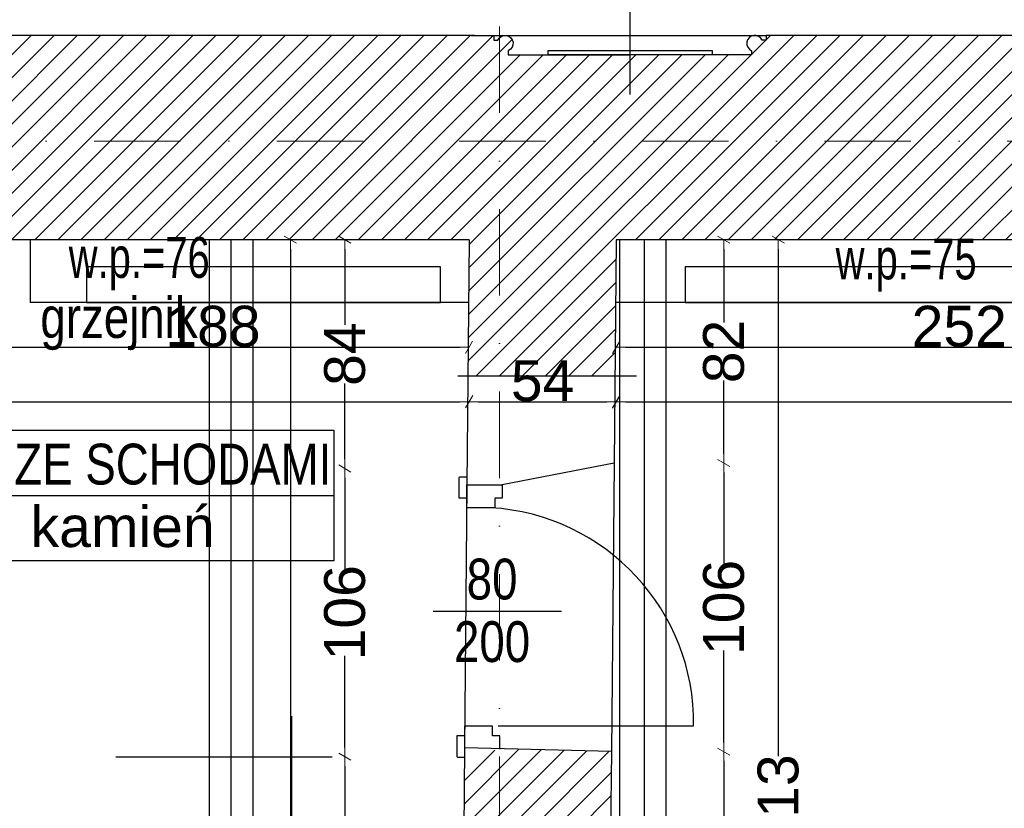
# Model space of a CAD drawing. Header units: millimetres. Extents: x 75999 to 132160, y -108895 to -89040.
# Tile 50 of 61: x 105396 to 109012, y -95871 to -92975. Entities that reach past the tile are written whole.
import ezdxf

# ---------------------------------------------------------------- set-up
doc = ezdxf.new("R2010")
doc.units = ezdxf.units.MM
doc.header["$MEASUREMENT"] = 0
doc.linetypes.add('Dot & Dashed', pattern=[670.277762, 317.5, -176.388889, 0, -176.388874])
for name, color, linetype in [('A-DRZWI', 7, 'Continuous'), ('A-OPISY-2', 7, 'Continuous'), ('A-OPISY-3', 7, 'Continuous'), ('belki nad', 7, 'Continuous'), ('CO TO JEST', 7, 'Continuous'), ('DIM MALY', 7, 'Continuous'), ('Drawing & Figure', 7, 'Continuous'), ('DRZWI', 7, 'Continuous'), ('linia nadproza', 7, 'Continuous'), ('Nowe_00 ZMIANY', 7, 'Continuous'), ('Nowe_Annotation - Text', 7, 'Continuous'), ('Nowe_GRZEJNIK', 7, 'Continuous'), ('OKNO_DETAL', 7, 'Continuous'), ('opisy inne', 7, 'Continuous'), ('OSIE', 7, 'Continuous'), ('PARAPET', 7, 'Continuous'), ('Structural - Bearing', 7, 'Continuous'), ('Structural - Grid', 7, 'Continuous')]:
    doc.layers.add(name, color=color, linetype=linetype)
doc.styles.add('STYL_AUTOMATYCZNY_1', font='arial.ttf')
doc.styles.add('STYL_AUTOMATYCZNY_2', font='arial.ttf')
doc.styles.add('STYL_AUTOMATYCZNY_4', font='arial.ttf', dxfattribs={"width": 0.8})
doc.styles.add('STYL_AUTOMATYCZNY_5', font='arial.ttf', dxfattribs={"width": 0.7})
doc.styles.add('STYL_AUTOMATYCZNY_7', font='arial.ttf', dxfattribs={"width": 0.8})
doc.dimstyles.new('STYL_AUTOMATYCZNY__3', dxfattribs={"dimtxt": 150, "dimasz": 34.231941, "dimexe": 0.18, "dimexo": 0.0625, "dimgap": 0, "dimtad": 1, "dimtih": 1, "dimtoh": 1, "dimdec": 0, "dimlfac": 0.1, "dimzin": 0, "dimdsep": 46, "dimtxsty": 'STYL_AUTOMATYCZNY_2', "dimblk": 'ARROWHEAD_2', "dimblk1": 'ARROWHEAD_2', "dimblk2": 'ARROWHEAD_2', "dimcen": 0.09, "dimse1": 1, "dimse2": 1, "dimclrd": 5, "dimclre": 5, "dimclrt": 1, "dimadec": 0, "dimazin": 0, "dimtfac": 1, "dimtdec": 4, "dimtmove": 0, "dimatfit": 3, "dimfxl": 0, "dimtolj": 1, "dimtzin": 0, "dimarcsym": 0})
doc.dimstyles.new('STYL_AUTOMATYCZNY__4', dxfattribs={"dimtxt": 150, "dimasz": 34.231941, "dimexe": 0.18, "dimexo": 0.0625, "dimgap": 0, "dimtad": 1, "dimdec": 0, "dimlfac": 0.1, "dimzin": 0, "dimdsep": 46, "dimtxsty": 'STYL_AUTOMATYCZNY_2', "dimblk": 'ARROWHEAD_2', "dimblk1": 'ARROWHEAD_2', "dimblk2": 'ARROWHEAD_2', "dimcen": 0.09, "dimse1": 1, "dimse2": 1, "dimclrd": 5, "dimclre": 5, "dimclrt": 1, "dimadec": 0, "dimazin": 0, "dimtfac": 1, "dimtdec": 4, "dimtmove": 0, "dimatfit": 3, "dimfxl": 0, "dimtolj": 1, "dimtzin": 0, "dimarcsym": 0})
doc.dimstyles.new('STYL_AUTOMATYCZNY__7', dxfattribs={"dimtxt": 0.18, "dimasz": 91.2, "dimexe": 0.18, "dimexo": 0.0625, "dimgap": 0, "dimtad": 0, "dimtih": 1, "dimtoh": 1, "dimdec": 4, "dimzin": 0, "dimdsep": 46, "dimcen": 0.09, "dimadec": 0, "dimazin": 0, "dimtfac": 1, "dimtdec": 4, "dimtmove": 0, "dimatfit": 3, "dimldrblk": 'ARROWHEAD_11', "dimfxl": 0, "dimtolj": 1, "dimtzin": 0, "dimarcsym": 0})
pattern_1 = [(45, (0, 0), (-42.426407, 42.426407), [])]

# ---------------------------------------------------------------- blocks, each defined once
blk = doc.blocks.new('ARROWHEAD_2')
at = {"color": 0, "linetype": 'Continuous', "lineweight": 0}
for p, q in [((0, 0), (-1, 0)), ((-0.38, -0.66), (0.38, 0.66))]:
    blk.add_line(p, q, dxfattribs=at)
blk = doc.blocks.new('*D21')
at = {"layer": 'Defpoints', "color": 0}
for p in [(108240.7, -93782.9), (108181.6, -97911.6), (108187.4, -97911.6)]:
    blk.add_point(p, dxfattribs=at)
at = {"layer": 'DIM MALY', "color": 5, "lineweight": -2}
for p, q in [((108181.6, -93817.1), (108181.6, -95678.9)), ((108181.6, -97877.4), (108181.6, -96016.3))]:
    blk.add_line(p, q, dxfattribs=at)
at = {"layer": 'DIM MALY', "color": 5, "lineweight": -2, "xscale": 34.23194115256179, "yscale": 34.23194115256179, "zscale": 34.23194115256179}
for p, rotation in [((108181.6, -93782.9), 90), ((108181.6, -97911.6), 270)]:
    blk.add_blockref('ARROWHEAD_2', p, dxfattribs=dict(at, rotation=rotation))
at = {"layer": 'DIM MALY', "color": 1, "insert": (108181.6, -95847.6), "char_height": 150, "attachment_point": 5, "rotation": 90, "style": 'STYL_AUTOMATYCZNY_2'}
blk.add_mtext('\\A1;413', dxfattribs=at)
blk = doc.blocks.new('*D37')
at = {"layer": 'Defpoints', "color": 0}
for p in [(107646.6, -93782.9), (107639.1, -94603), (107981.6, -94603)]:
    blk.add_point(p, dxfattribs=at)
at = {"layer": 'DIM MALY', "color": 5, "lineweight": -2}
for p, q in [((107981.6, -93817.1), (107981.6, -94086.4)), ((107981.6, -94568.7), (107981.6, -94299.9))]:
    blk.add_line(p, q, dxfattribs=at)
at = {"layer": 'DIM MALY', "color": 5, "lineweight": -2, "xscale": 34.23194115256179, "yscale": 34.23194115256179, "zscale": 34.23194115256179}
for p, rotation in [((107981.6, -93782.9), 90), ((107981.6, -94603), 270)]:
    blk.add_blockref('ARROWHEAD_2', p, dxfattribs=dict(at, rotation=rotation))
at = {"layer": 'DIM MALY', "color": 1, "insert": (107981.6, -94193.2), "char_height": 150, "attachment_point": 5, "rotation": 90, "style": 'STYL_AUTOMATYCZNY_2'}
blk.add_mtext('\\A1;82', dxfattribs=at)
blk = doc.blocks.new('*D38')
at = {"layer": 'Defpoints', "color": 0}
for p in [(107659.2, -94603), (107649.6, -95662.9), (107981.6, -95662.9)]:
    blk.add_point(p, dxfattribs=at)
at = {"layer": 'DIM MALY', "color": 5, "lineweight": -2}
for p, q in [((107981.6, -94637.2), (107981.6, -94974.7)), ((107981.6, -95628.7), (107981.6, -95291.9))]:
    blk.add_line(p, q, dxfattribs=at)
at = {"layer": 'DIM MALY', "color": 5, "lineweight": -2, "xscale": 34.23194115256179, "yscale": 34.23194115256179, "zscale": 34.23194115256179}
for p, rotation in [((107981.6, -94603), 90), ((107981.6, -95662.9), 270)]:
    blk.add_blockref('ARROWHEAD_2', p, dxfattribs=dict(at, rotation=rotation))
at = {"layer": 'DIM MALY', "color": 1, "insert": (107981.6, -95133.3), "char_height": 150, "attachment_point": 5, "rotation": 90, "style": 'STYL_AUTOMATYCZNY_2'}
blk.add_mtext('\\A1;106', dxfattribs=at)
blk = doc.blocks.new('*D39')
at = {"layer": 'Defpoints', "color": 0}
for p in [(106986.6, -93782.9), (106590.2, -94622.9), (106905.1, -94622.9)]:
    blk.add_point(p, dxfattribs=at)
at = {"layer": 'DIM MALY', "color": 5, "lineweight": -2}
for p, q in [((106590.2, -93817.1), (106590.2, -94095.9)), ((106590.2, -94588.7), (106590.2, -94310.4))]:
    blk.add_line(p, q, dxfattribs=at)
at = {"layer": 'DIM MALY', "color": 5, "lineweight": -2, "xscale": 34.23194115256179, "yscale": 34.23194115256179, "zscale": 34.23194115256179}
for p, rotation in [((106590.2, -93782.9), 90), ((106590.2, -94622.9), 270)]:
    blk.add_blockref('ARROWHEAD_2', p, dxfattribs=dict(at, rotation=rotation))
at = {"layer": 'DIM MALY', "color": 1, "insert": (106590.2, -94203.1), "char_height": 150, "attachment_point": 5, "rotation": 90, "style": 'STYL_AUTOMATYCZNY_2'}
blk.add_mtext('\\A1;84', dxfattribs=at)
blk = doc.blocks.new('*D40')
at = {"layer": 'Defpoints', "color": 0}
for p in [(106925.1, -94622.9), (106590.2, -95681.6), (107061.6, -95681.6)]:
    blk.add_point(p, dxfattribs=at)
at = {"layer": 'DIM MALY', "color": 5, "lineweight": -2}
for p, q in [((106590.2, -94657.1), (106590.2, -94994.1)), ((106590.2, -95647.4), (106590.2, -95311.3))]:
    blk.add_line(p, q, dxfattribs=at)
at = {"layer": 'DIM MALY', "color": 5, "lineweight": -2, "xscale": 34.23194115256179, "yscale": 34.23194115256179, "zscale": 34.23194115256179}
for p, rotation in [((106590.2, -94622.9), 90), ((106590.2, -95681.6), 270)]:
    blk.add_blockref('ARROWHEAD_2', p, dxfattribs=dict(at, rotation=rotation))
at = {"layer": 'DIM MALY', "color": 1, "insert": (106590.2, -95152.7), "char_height": 150, "attachment_point": 5, "rotation": 90, "style": 'STYL_AUTOMATYCZNY_2'}
blk.add_mtext('\\A1;106', dxfattribs=at)
blk = doc.blocks.new('*D96')
at = {"layer": 'Defpoints', "color": 0}
for p in [(106590.2, -95681.6), (107061.6, -95681.6), (106980.2, -96942.8)]:
    blk.add_point(p, dxfattribs=at)
at = {"layer": 'DIM MALY', "color": 5, "lineweight": -2}
for p, q in [((106590.2, -95715.9), (106590.2, -96154)), ((106590.2, -96908.6), (106590.2, -96471.2))]:
    blk.add_line(p, q, dxfattribs=at)
at = {"layer": 'DIM MALY', "color": 5, "lineweight": -2, "xscale": 34.23194115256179, "yscale": 34.23194115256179, "zscale": 34.23194115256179}
for p, rotation in [((106590.2, -95681.6), 90), ((106590.2, -96942.8), 270)]:
    blk.add_blockref('ARROWHEAD_2', p, dxfattribs=dict(at, rotation=rotation))
at = {"layer": 'DIM MALY', "color": 1, "insert": (106590.2, -96312.6), "char_height": 150, "attachment_point": 5, "rotation": 90, "style": 'STYL_AUTOMATYCZNY_2'}
blk.add_mtext('\\A1;126', dxfattribs=at)
blk = doc.blocks.new('*D97')
at = {"layer": 'Defpoints', "color": 0}
for p in [(106590.2, -94622.9), (106925.1, -94622.9), (107061.6, -95681.6)]:
    blk.add_point(p, dxfattribs=at)
at = {"layer": 'DIM MALY', "color": 5, "lineweight": -2}
for p, q in [((106590.2, -94657.1), (106590.2, -94994.1)), ((106590.2, -95647.4), (106590.2, -95311.3))]:
    blk.add_line(p, q, dxfattribs=at)
at = {"layer": 'DIM MALY', "color": 5, "lineweight": -2, "xscale": 34.23194115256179, "yscale": 34.23194115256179, "zscale": 34.23194115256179}
for p, rotation in [((106590.2, -94622.9), 90), ((106590.2, -95681.6), 270)]:
    blk.add_blockref('ARROWHEAD_2', p, dxfattribs=dict(at, rotation=rotation))
at = {"layer": 'DIM MALY', "color": 1, "insert": (106590.2, -95152.7), "char_height": 150, "attachment_point": 5, "rotation": 90, "style": 'STYL_AUTOMATYCZNY_2'}
blk.add_mtext('\\A1;106', dxfattribs=at)
blk = doc.blocks.new('*D99')
at = {"layer": 'Defpoints', "color": 0}
for p in [(106590.2, -95681.6), (107061.6, -95681.6), (106980.2, -96942.8)]:
    blk.add_point(p, dxfattribs=at)
at = {"layer": 'DIM MALY', "color": 5, "lineweight": -2}
for p, q in [((106590.2, -95715.9), (106590.2, -96154)), ((106590.2, -96908.6), (106590.2, -96471.2))]:
    blk.add_line(p, q, dxfattribs=at)
at = {"layer": 'DIM MALY', "color": 5, "lineweight": -2, "xscale": 34.23194115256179, "yscale": 34.23194115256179, "zscale": 34.23194115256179}
for p, rotation in [((106590.2, -95681.6), 90), ((106590.2, -96942.8), 270)]:
    blk.add_blockref('ARROWHEAD_2', p, dxfattribs=dict(at, rotation=rotation))
at = {"layer": 'DIM MALY', "color": 1, "insert": (106590.2, -96312.6), "char_height": 150, "attachment_point": 5, "rotation": 90, "style": 'STYL_AUTOMATYCZNY_2'}
blk.add_mtext('\\A1;126', dxfattribs=at)
blk = doc.blocks.new('*D100')
at = {"layer": 'Defpoints', "color": 0}
for p in [(106590.2, -94622.9), (106925.1, -94622.9), (107061.6, -95681.6)]:
    blk.add_point(p, dxfattribs=at)
at = {"layer": 'DIM MALY', "color": 5, "lineweight": -2}
for p, q in [((106590.2, -94657.1), (106590.2, -94994.1)), ((106590.2, -95647.4), (106590.2, -95311.3))]:
    blk.add_line(p, q, dxfattribs=at)
at = {"layer": 'DIM MALY', "color": 5, "lineweight": -2, "xscale": 34.23194115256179, "yscale": 34.23194115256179, "zscale": 34.23194115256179}
for p, rotation in [((106590.2, -94622.9), 90), ((106590.2, -95681.6), 270)]:
    blk.add_blockref('ARROWHEAD_2', p, dxfattribs=dict(at, rotation=rotation))
at = {"layer": 'DIM MALY', "color": 1, "insert": (106590.2, -95152.7), "char_height": 150, "attachment_point": 5, "rotation": 90, "style": 'STYL_AUTOMATYCZNY_2'}
blk.add_mtext('\\A1;106', dxfattribs=at)
blk = doc.blocks.new('*D103')
at = {"layer": 'Defpoints', "color": 0}
for p in [(106590.2, -95681.6), (107061.6, -95681.6), (106980.2, -96942.8)]:
    blk.add_point(p, dxfattribs=at)
at = {"layer": 'DIM MALY', "color": 5, "lineweight": -2}
for p, q in [((106590.2, -95715.9), (106590.2, -96154)), ((106590.2, -96908.6), (106590.2, -96471.2))]:
    blk.add_line(p, q, dxfattribs=at)
at = {"layer": 'DIM MALY', "color": 5, "lineweight": -2, "xscale": 34.23194115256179, "yscale": 34.23194115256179, "zscale": 34.23194115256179}
for p, rotation in [((106590.2, -95681.6), 90), ((106590.2, -96942.8), 270)]:
    blk.add_blockref('ARROWHEAD_2', p, dxfattribs=dict(at, rotation=rotation))
at = {"layer": 'DIM MALY', "color": 1, "insert": (106590.2, -96312.6), "char_height": 150, "attachment_point": 5, "rotation": 90, "style": 'STYL_AUTOMATYCZNY_2'}
blk.add_mtext('\\A1;126', dxfattribs=at)
blk = doc.blocks.new('*D104')
at = {"layer": 'Defpoints', "color": 0}
for p in [(106590.2, -94622.9), (106925.1, -94622.9), (107061.6, -95681.6)]:
    blk.add_point(p, dxfattribs=at)
at = {"layer": 'DIM MALY', "color": 5, "lineweight": -2}
for p, q in [((106590.2, -94657.1), (106590.2, -94994.1)), ((106590.2, -95647.4), (106590.2, -95311.3))]:
    blk.add_line(p, q, dxfattribs=at)
at = {"layer": 'DIM MALY', "color": 5, "lineweight": -2, "xscale": 34.23194115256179, "yscale": 34.23194115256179, "zscale": 34.23194115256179}
for p, rotation in [((106590.2, -94622.9), 90), ((106590.2, -95681.6), 270)]:
    blk.add_blockref('ARROWHEAD_2', p, dxfattribs=dict(at, rotation=rotation))
at = {"layer": 'DIM MALY', "color": 1, "insert": (106590.2, -95152.7), "char_height": 150, "attachment_point": 5, "rotation": 90, "style": 'STYL_AUTOMATYCZNY_2'}
blk.add_mtext('\\A1;106', dxfattribs=at)
blk = doc.blocks.new('*D245')
at = {"layer": 'Defpoints', "color": 0}
for p in [(107586.6, -93788), (110106.6, -93955.6), (110106.6, -94177.9)]:
    blk.add_point(p, dxfattribs=at)
at = {"layer": 'DIM MALY', "color": 5, "lineweight": -2}
blk.add_line((107620.8, -94177.9), (110072.4, -94177.9), dxfattribs=at)
at = {"layer": 'DIM MALY', "color": 5, "lineweight": -2, "xscale": 34.23194115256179, "yscale": 34.23194115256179, "zscale": 34.23194115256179, "rotation": 180}
blk.add_blockref('ARROWHEAD_2', (107586.6, -94177.9), dxfattribs=at)
at = {"layer": 'DIM MALY', "color": 5, "lineweight": -2, "xscale": 34.23194115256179, "yscale": 34.23194115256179, "zscale": 34.23194115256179}
blk.add_blockref('ARROWHEAD_2', (110106.6, -94177.9), dxfattribs=at)
at = {"layer": 'DIM MALY', "color": 1, "insert": (108846.2, -94101.3), "char_height": 150, "attachment_point": 5, "style": 'STYL_AUTOMATYCZNY_2'}
blk.add_mtext('\\A1;252', dxfattribs=at)
blk = doc.blocks.new('*D246')
at = {"layer": 'Defpoints', "color": 0}
for p in [(107586.6, -93788), (110106.6, -93955.6), (110106.6, -94177.9)]:
    blk.add_point(p, dxfattribs=at)
at = {"layer": 'DIM MALY', "color": 5, "lineweight": -2}
blk.add_line((107620.8, -94177.9), (110072.4, -94177.9), dxfattribs=at)
at = {"layer": 'DIM MALY', "color": 5, "lineweight": -2, "xscale": 34.23194115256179, "yscale": 34.23194115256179, "zscale": 34.23194115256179, "rotation": 180}
blk.add_blockref('ARROWHEAD_2', (107586.6, -94177.9), dxfattribs=at)
at = {"layer": 'DIM MALY', "color": 5, "lineweight": -2, "xscale": 34.23194115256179, "yscale": 34.23194115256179, "zscale": 34.23194115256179}
blk.add_blockref('ARROWHEAD_2', (110106.6, -94177.9), dxfattribs=at)
at = {"layer": 'DIM MALY', "color": 1, "insert": (108846.2, -94101.3), "char_height": 150, "attachment_point": 5, "style": 'STYL_AUTOMATYCZNY_2'}
blk.add_mtext('\\A1;252', dxfattribs=at)
blk = doc.blocks.new('*D253')
at = {"layer": 'Defpoints', "color": 0}
for p in [(107046.6, -93782.9), (107586.6, -93782.9), (107586.6, -94377.9)]:
    blk.add_point(p, dxfattribs=at)
at = {"layer": 'DIM MALY', "color": 5, "lineweight": -2}
blk.add_line((107080.8, -94377.9), (107552.4, -94377.9), dxfattribs=at)
at = {"layer": 'DIM MALY', "color": 5, "lineweight": -2, "xscale": 34.23194115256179, "yscale": 34.23194115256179, "zscale": 34.23194115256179, "rotation": 180}
blk.add_blockref('ARROWHEAD_2', (107046.6, -94377.9), dxfattribs=at)
at = {"layer": 'DIM MALY', "color": 5, "lineweight": -2, "xscale": 34.23194115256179, "yscale": 34.23194115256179, "zscale": 34.23194115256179}
blk.add_blockref('ARROWHEAD_2', (107586.6, -94377.9), dxfattribs=at)
at = {"layer": 'DIM MALY', "color": 1, "insert": (107316.3, -94301.6), "char_height": 150, "attachment_point": 5, "style": 'STYL_AUTOMATYCZNY_2'}
blk.add_mtext('\\A1;54', dxfattribs=at)
blk = doc.blocks.new('*D314')
at = {"layer": 'Defpoints', "color": 0}
for p in [(107046.6, -93782.9), (102184.5, -93987.8), (107046.6, -94377.9)]:
    blk.add_point(p, dxfattribs=at)
at = {"layer": 'DIM MALY', "color": 5, "lineweight": -2}
blk.add_line((102218.8, -94377.9), (107012.4, -94377.9), dxfattribs=at)
at = {"layer": 'DIM MALY', "color": 5, "lineweight": -2, "xscale": 34.23194115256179, "yscale": 34.23194115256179, "zscale": 34.23194115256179, "rotation": 180}
blk.add_blockref('ARROWHEAD_2', (102184.5, -94377.9), dxfattribs=at)
at = {"layer": 'DIM MALY', "color": 5, "lineweight": -2, "xscale": 34.23194115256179, "yscale": 34.23194115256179, "zscale": 34.23194115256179}
blk.add_blockref('ARROWHEAD_2', (107046.6, -94377.9), dxfattribs=at)
at = {"layer": 'DIM MALY', "color": 1, "insert": (104615.2, -94301.3), "char_height": 150, "attachment_point": 5, "style": 'STYL_AUTOMATYCZNY_2'}
blk.add_mtext('\\A1;486', dxfattribs=at)
blk = doc.blocks.new('*D319')
at = {"layer": 'Defpoints', "color": 0}
for p in [(105166.5, -93788), (107046.3, -93815.7), (107046.3, -94177.9)]:
    blk.add_point(p, dxfattribs=at)
at = {"layer": 'DIM MALY', "color": 5, "lineweight": -2}
blk.add_line((105200.7, -94177.9), (107012.1, -94177.9), dxfattribs=at)
at = {"layer": 'DIM MALY', "color": 5, "lineweight": -2, "xscale": 34.23194115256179, "yscale": 34.23194115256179, "zscale": 34.23194115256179, "rotation": 180}
blk.add_blockref('ARROWHEAD_2', (105166.5, -94177.9), dxfattribs=at)
at = {"layer": 'DIM MALY', "color": 5, "lineweight": -2, "xscale": 34.23194115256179, "yscale": 34.23194115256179, "zscale": 34.23194115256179}
blk.add_blockref('ARROWHEAD_2', (107046.3, -94177.9), dxfattribs=at)
at = {"layer": 'DIM MALY', "color": 1, "insert": (106106, -94101.3), "char_height": 150, "attachment_point": 5, "style": 'STYL_AUTOMATYCZNY_2'}
blk.add_mtext('\\A1;188', dxfattribs=at)
blk = doc.blocks.new('*D326')
at = {"layer": 'Defpoints', "color": 0}
for p in [(107586.6, -93782.9), (113585, -94368.2), (113585, -94378.2)]:
    blk.add_point(p, dxfattribs=at)
at = {"layer": 'DIM MALY', "color": 5, "lineweight": -2}
blk.add_line((107620.8, -94378.2), (113550.8, -94378.2), dxfattribs=at)
at = {"layer": 'DIM MALY', "color": 5, "lineweight": -2, "xscale": 34.23194115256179, "yscale": 34.23194115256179, "zscale": 34.23194115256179, "rotation": 180}
blk.add_blockref('ARROWHEAD_2', (107586.6, -94378.2), dxfattribs=at)
at = {"layer": 'DIM MALY', "color": 5, "lineweight": -2, "xscale": 34.23194115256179, "yscale": 34.23194115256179, "zscale": 34.23194115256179}
blk.add_blockref('ARROWHEAD_2', (113585, -94378.2), dxfattribs=at)
at = {"layer": 'DIM MALY', "color": 1, "insert": (110585.4, -94301.6), "char_height": 150, "attachment_point": 5, "style": 'STYL_AUTOMATYCZNY_2'}
blk.add_mtext('\\A1;600', dxfattribs=at)
blk = doc.blocks.new('*D362')
at = {"layer": 'Defpoints', "color": 0}
for p in [(106390.2, -93782.9), (106495.2, -93782.9), (106455.2, -99982.9)]:
    blk.add_point(p, dxfattribs=at)
at = {"layer": 'DIM MALY', "color": 5, "lineweight": -2}
for p, q in [((106390.2, -93817.1), (106390.2, -96717.4)), ((106390.2, -99948.6), (106390.2, -97049.1))]:
    blk.add_line(p, q, dxfattribs=at)
at = {"layer": 'DIM MALY', "color": 5, "lineweight": -2, "xscale": 34.23194115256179, "yscale": 34.23194115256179, "zscale": 34.23194115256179}
for p, rotation in [((106390.2, -93782.9), 90), ((106390.2, -99982.9), 270)]:
    blk.add_blockref('ARROWHEAD_2', p, dxfattribs=dict(at, rotation=rotation))
at = {"layer": 'DIM MALY', "color": 1, "insert": (106390.2, -96883.2), "char_height": 150, "attachment_point": 5, "rotation": 90, "style": 'STYL_AUTOMATYCZNY_2'}
blk.add_mtext('\\A1;620', dxfattribs=at)
blk = doc.blocks.new('*D364')
at = {"layer": 'Defpoints', "color": 0}
for p in [(107649.6, -95662.9), (107981.6, -95662.9), (107534.3, -97912.6)]:
    blk.add_point(p, dxfattribs=at)
at = {"layer": 'DIM MALY', "color": 5, "lineweight": -2}
for p, q in [((107981.6, -95697.1), (107981.6, -96620.6)), ((107981.6, -97878.3), (107981.6, -96955.7))]:
    blk.add_line(p, q, dxfattribs=at)
at = {"layer": 'DIM MALY', "color": 5, "lineweight": -2, "xscale": 34.23194115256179, "yscale": 34.23194115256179, "zscale": 34.23194115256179}
for p, rotation in [((107981.6, -95662.9), 90), ((107981.6, -97912.6), 270)]:
    blk.add_blockref('ARROWHEAD_2', p, dxfattribs=dict(at, rotation=rotation))
at = {"layer": 'DIM MALY', "color": 1, "insert": (107981.6, -96788.1), "char_height": 150, "attachment_point": 5, "rotation": 90, "style": 'STYL_AUTOMATYCZNY_2'}
blk.add_mtext('\\A1;225', dxfattribs=at)
blk = doc.blocks.new('*D365')
at = {"layer": 'Defpoints', "color": 0}
for p in [(107659.2, -94603), (107981.6, -94603), (107649.6, -95662.9)]:
    blk.add_point(p, dxfattribs=at)
at = {"layer": 'DIM MALY', "color": 5, "lineweight": -2}
for p, q in [((107981.6, -94637.2), (107981.6, -94974.7)), ((107981.6, -95628.7), (107981.6, -95291.9))]:
    blk.add_line(p, q, dxfattribs=at)
at = {"layer": 'DIM MALY', "color": 5, "lineweight": -2, "xscale": 34.23194115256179, "yscale": 34.23194115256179, "zscale": 34.23194115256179}
for p, rotation in [((107981.6, -94603), 90), ((107981.6, -95662.9), 270)]:
    blk.add_blockref('ARROWHEAD_2', p, dxfattribs=dict(at, rotation=rotation))
at = {"layer": 'DIM MALY', "color": 1, "insert": (107981.6, -95133.3), "char_height": 150, "attachment_point": 5, "rotation": 90, "style": 'STYL_AUTOMATYCZNY_2'}
blk.add_mtext('\\A1;106', dxfattribs=at)
blk = doc.blocks.new('*D378')
at = {"layer": 'Defpoints', "color": 0}
for p in [(118544.1, -91645.4), (118544.1, -93063.4), (87564.1, -93467.4)]:
    blk.add_point(p, dxfattribs=at)
at = {"layer": 'DIM MALY', "color": 5, "lineweight": -2}
blk.add_line((87598.4, -91645.4), (118509.9, -91645.4), dxfattribs=at)
at = {"layer": 'DIM MALY', "color": 5, "lineweight": -2, "xscale": 34.23194115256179, "yscale": 34.23194115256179, "zscale": 34.23194115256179, "rotation": 180}
blk.add_blockref('ARROWHEAD_2', (87564.1, -91645.4), dxfattribs=at)
at = {"layer": 'DIM MALY', "color": 5, "lineweight": -2, "xscale": 34.23194115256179, "yscale": 34.23194115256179, "zscale": 34.23194115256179}
blk.add_blockref('ARROWHEAD_2', (118544.1, -91645.4), dxfattribs=at)
at = {"layer": 'DIM MALY', "color": 1, "insert": (103054.1, -91568.7), "char_height": 150, "attachment_point": 5, "style": 'STYL_AUTOMATYCZNY_2'}
blk.add_mtext('\\A1;3098', dxfattribs=at)
blk = doc.blocks.new('ARROWHEAD_11')
at = {"color": 0, "linetype": 'Continuous', "lineweight": 0}
blk.add_line((0, 0), (-1, 0), dxfattribs=at)
at = {"color": 0, "linetype": 'Continuous', "lineweight": 0, "const_width": 0.25, "flags": 128}
blk.add_lwpolyline([(-0.125, 0, 1), (0.125, 0, 1)], format="xyb", close=True, dxfattribs=at)

msp = doc.modelspace()

# ---------------------------------------------------------------- hatches: boundary and pattern name
at = {"layer": 'Drawing & Figure'}
h = msp.add_hatch(dxfattribs=at)
h.set_pattern_fill('Common_Brick_0001', color=256, style=0, pattern_type=2)
h.set_pattern_definition(pattern_1)
h.paths.add_polyline_path([(107637.1, -93103.5), (107190.3, -93103.5), (107190.3, -93088.6, 0.761796), (107182.8, -93032.6), (107174.9, -93032.6, 0.263086), (107151.9, -93050), (107137.1, -93050), (107137.1, -93032.6), (107066.6, -93032.6), (105301.7, -93032.6), (105219, -93032.6), (105219, -93050), (105204.3, -93050, 1.205804), (105156.4, -93082.2), (105156.4, -93097.2), (105144.1, -93097.2, -0.383982), (105108.6, -93132.6), (105099.1, -93132.6), (105085.7, -93252.6), (105085.7, -93395.1), (105166.5, -93782.9), (107046.6, -93782.9), (107041.8, -94282.9), (107582.1, -94282.9), (107586.6, -93782.9), (110106.6, -93782.9), (110212.9, -93395.1), (110212.9, -93252.6), (110199.5, -93132.6), (110190, -93132.6, -0.383982), (110154.5, -93097.2), (110142.2, -93097.2), (110142.2, -93082.2, 1.205804), (110094.3, -93050), (110079.6, -93050), (110079.6, -93032.6), (109996.9, -93032.6), (108173, -93032.6), (108137.1, -93032.6), (108137.1, -93050), (108122.4, -93050, 0.263086), (108099.4, -93032.6), (108091.4, -93032.6, 0.761796), (108083.9, -93088.6), (108083.9, -93103.5)])
h = msp.add_hatch(dxfattribs=at)
h.set_pattern_fill('Common_Brick_0001', color=256, style=0, pattern_type=2)
h.set_pattern_definition(pattern_1)
h.paths.add_polyline_path([(107002, -98581.8, 0.420514), (107052, -98632.9), (108086.6, -98629.3), (113084.1, -98612.3), (113633, -98610.4), (114124, -98608.8), (114124.1, -98500), (114125.5, -98500), (114813.7, -98495.8), (115356.2, -98492.6), (115356.2, -98382.9), (115357, -98362.8), (115372.7, -97992.8), (115059.1, -97992.8), (114813.7, -97992.8), (114134.1, -97992.8), (114134.1, -97892.9), (113754.1, -97892.9), (113754.1, -97341), (113754.1, -96932.9), (114134.1, -96932.9), (114134.1, -95797.3), (114134.1, -95742.8), (114004.1, -95742.1), (113586.7, -95858.2), (113588.5, -97341), (113589.1, -97902.7), (113084.1, -97903.6), (113039.1, -97903.7), (113039.1, -97903.9), (113039.1, -98183.7), (112899.1, -98183.7), (112899.1, -97903.9), (109246.8, -97910.1), (109246.8, -97909.8), (108086.6, -97911.7), (107534.3, -97912.6), (107543.3, -97341), (107569.6, -95662.9), (107159.6, -95652.5), (107159.6, -95653.3), (107029.6, -95683.1), (107029.4, -95683.1), (107018, -96942.8), (107460, -96942.9), (107460, -97341), (107460, -97912.8), (107009.2, -97912.7)])

# ---------------------------------------------------------------- linework, layer by layer
at = {"layer": 'A-DRZWI'}
msp.add_line((107386, -95147.9), (106915, -95147.9), dxfattribs=at)
msp.add_lwpolyline([(107153.7, -95567.9), (107870.9, -95568, 0.400923), (107125.6, -94767)], format="xyb", dxfattribs=at)
at = {"layer": 'A-OPISY-3'}
msp.add_line((104434, -94722.6), (106549.5, -94722.6), dxfattribs=at)
msp.add_lwpolyline([(104434, -94962.7), (104434, -94482.6), (106549.5, -94482.6), (106549.5, -94962.7)], close=True, dxfattribs=at)
at = {"layer": 'belki nad'}
for p, q in [((106091.9, -93782.9), (106091.9, -99978.2)), ((106251.9, -93782.9), (106251.9, -99979.3)), ((107598.9, -93782.9), (107598.9, -97910.1)), ((107768.9, -93782.9), (107768.9, -97909.9))]:
    msp.add_line(p, q, dxfattribs=at)
at = {"layer": 'CO TO JEST'}
for p, q in [((105434.3, -93782.9), (105434.3, -94012.9)), ((107044.4, -94012.9), (105434.3, -94012.9)), ((109466.5, -94012.9), (107584.5, -94012.9))]:
    msp.add_line(p, q, dxfattribs=at)
at = {"layer": 'DIM MALY'}
msp.add_line((107004.8, -94282.9), (107661.2, -94282.9), dxfattribs=at)
at = {"layer": 'DRZWI'}
for p, q in [((107038.3, -94731.5), (107038.3, -94683.1)), ((107029.6, -95605), (107029.6, -95653.3))]:
    msp.add_line(p, q, dxfattribs=at)
for points in [[(107010.1, -94731.5), (107010.1, -94657.4, -0.414334), (107014.2, -94653.4), (107038.3, -94653.4)], [(107001.4, -95605), (107001.4, -95679.1, 0.414334), (107005.4, -95683.1), (107029.6, -95683.1)]]:
    msp.add_lwpolyline(points, format="xyb", dxfattribs=at)
for points in [[(107168.3, -94683.1), (107168.3, -94731.5), (107141.3, -94731.5), (107141.3, -94767.2), (107038.3, -94767.2), (107038.3, -94731.5), (107010.1, -94731.5)], [(107159.6, -95653.3), (107159.6, -95605), (107132.5, -95605), (107132.5, -95569.3), (107029.6, -95569.3), (107029.6, -95605), (107001.4, -95605)]]:
    msp.add_lwpolyline(points, dxfattribs=at)
at = {"layer": 'linia nadproza'}
for p, q in [((107579.2, -94603), (107569.6, -95662.9)), ((107038, -94683), (107029.7, -95649.3))]:
    msp.add_line(p, q, dxfattribs=at)
at = {"layer": 'Nowe_GRZEJNIK'}
for points in [[(105642, -94012.9), (106942, -94012.9), (106942, -93882.9), (105642, -93882.9)], [(107839.2, -94012.9), (109139.2, -94012.9), (109139.2, -93882.9), (107839.2, -93882.9)]]:
    msp.add_lwpolyline(points, close=True, dxfattribs=at)
at = {"layer": 'OKNO_DETAL'}
for p, q in [((107637.1, -92886.9), (107637.1, -93248.9)), ((107137.1, -93032.6), (108137.1, -93032.6))]:
    msp.add_line(p, q, dxfattribs=at)
at = {"layer": 'opisy inne'}
for p, q in [((106394.1, -95533.1), (106394.2, -96380.6)), ((106544.1, -95683.1), (105749.2, -95683.1))]:
    msp.add_line(p, q, dxfattribs=at)
at = {"layer": 'OSIE'}
for p, q in [((106171.9, -93782.9), (106171.9, -99978.8)), ((107688.9, -93782.9), (107688.9, -97910))]:
    msp.add_line(p, q, dxfattribs=at)
at = {"layer": 'Structural - Bearing'}
for p, q in [((107066.6, -93032.6), (105219, -93032.6)), ((109996.9, -93032.6), (108173, -93032.6)), ((107046.6, -93782.9), (105146.5, -93782.9)), ((107046.6, -93782.9), (107038, -94683)), ((107586.6, -93782.9), (107579.2, -94603)), ((110106.6, -93782.9), (107586.6, -93782.9)), ((107579.2, -94603), (107168.4, -94682.9)), ((107038, -94683), (107168.4, -94682.9)), ((107029.7, -95649.3), (107018, -96942.8)), ((107569.6, -95662.9), (107029.7, -95649.3)), ((107569.6, -95662.9), (107534.3, -97912.9))]:
    msp.add_line(p, q, dxfattribs=at)
for points in [[(107054.5, -93032.6), (107137.1, -93032.6), (107137.1, -93050), (107151.9, -93050, -1.478383), (107190.3, -93088.6), (107190.3, -93103.5), (107637.1, -93103.5)], [(108219.8, -93032.6), (108137.1, -93032.6), (108137.1, -93050), (108122.4, -93050, 1.478383), (108083.9, -93088.6), (108083.9, -93103.5), (107637.1, -93103.5)]]:
    msp.add_lwpolyline(points, format="xyb", dxfattribs=at)
msp.add_lwpolyline([(107335.8, -93102.4), (107940.6, -93102.4), (107940.6, -93089.2), (107335.8, -93089.2)], close=True, dxfattribs=at)
at = {"layer": 'Structural - Grid', "linetype": 'Dot & Dashed', "lineweight": 15}
for p, q in [((107158.2, -107395.1), (107158.2, -90539.7)), ((118724.5, -93420.2), (80780, -93420.2))]:
    msp.add_line(p, q, dxfattribs=at)

# ---------------------------------------------------------------- texts
at = {"layer": 'A-OPISY-2', "char_height": 150, "attachment_point": 7}
for s, insert, style in [('\\A1;{\\pql;\\fArial|b0|i0|c238|p0;\\W0.800000;HOL  ZE SCHODAMI}', (104938.8, -94684), 'STYL_AUTOMATYCZNY_4'), ('\\A1;{\\pql;\\fArial|b0|i0|c238|p0;\\W1.000000;kamień}', (105436.6, -94913.6), 'STYL_AUTOMATYCZNY_1')]:
    msp.add_mtext(s, dxfattribs=dict(at, insert=insert, style=style))
at = {"layer": 'Nowe_Annotation - Text', "insert": (105472.3, -94188.5), "char_height": 150, "attachment_point": 7, "style": 'STYL_AUTOMATYCZNY_7'}
msp.add_mtext('\\A1;{\\pql;\\fArial|b0|i0|c238|p0;\\W0.800000;grzejnik }', dxfattribs=at)
at = {"layer": 'opisy inne', "char_height": 150, "attachment_point": 5, "style": 'STYL_AUTOMATYCZNY_4'}
for s, insert in [('\\A1;{\\pqc;\\fArial|b0|i0|c238|p0;\\W0.800000;80}', (107130.8, -95030.1)), ('\\A1;{\\pqc;\\fArial|b0|i0|c238|p0;\\W0.800000;200}', (107130.8, -95259.9))]:
    msp.add_mtext(s, dxfattribs=dict(at, insert=insert))
at = {"layer": 'PARAPET', "char_height": 150, "attachment_point": 7, "style": 'STYL_AUTOMATYCZNY_5'}
for s, insert in [('\\A1;{\\pql;\\fArial|b0|i0|c238|p0;\\W0.700000;w.p.=76}', (105576.4, -93968.1)), ('\\A1;{\\pql;\\fArial|b0|i0|c238|p0;\\W0.700000;w.p.=75}', (108392.3, -93973.6))]:
    msp.add_mtext(s, dxfattribs=dict(at, insert=insert))

# ---------------------------------------------------------------- dimensions: what is measured, and where the dimension line sits
at = {"layer": 'DIM MALY'}
for base, p1, p2, picture, middle in [((118544.1, -91645.4), (87564.1, -93467.4), (118544.1, -93063.4), '*D378', (103054.1, -91645.4)), ((107046.6, -94377.9), (102184.5, -93987.8), (107046.6, -93782.9), '*D314', (104615.2, -94377.9)), ((107046.3, -94177.9), (105166.5, -93788), (107046.3, -93815.7), '*D319', (106106, -94177.9)), ((107586.6, -94377.9), (107046.6, -93782.9), (107586.6, -93782.9), '*D253', (107316.3, -94377.9)), ((113585, -94378.2), (107586.6, -93782.9), (113585, -94368.2), '*D326', (110585.4, -94378.2)), ((110106.6, -94177.9), (107586.6, -93788), (110106.6, -93955.6), '*D245', (108846.2, -94177.9)), ((110106.6, -94177.9), (107586.6, -93788), (110106.6, -93955.6), '*D246', (108846.2, -94177.9))]:
    dim = msp.add_linear_dim(base=base, p1=p1, p2=p2, dimstyle='STYL_AUTOMATYCZNY__3', dxfattribs=at)
    dim.commit()
    dim.dimension.update_dxf_attribs({"geometry": picture, "text_midpoint": middle, "dimtype": 160})
for base, p1, p2, angle, picture, middle in [((106390.2, -93782.9), (106455.2, -99982.9), (106495.2, -93782.9), 90, '*D362', (106390.2, -96883.2)), ((106590.2, -94622.9), (106986.6, -93782.9), (106905.1, -94622.9), 270, '*D39', (106590.2, -94203.1)), ((107981.6, -94603), (107646.6, -93782.9), (107639.1, -94603), 270, '*D37', (107981.6, -94193.2)), ((108181.6, -97911.6), (108240.7, -93782.9), (108187.4, -97911.6), 270, '*D21', (108181.6, -95847.6)), ((107981.6, -95662.9), (107659.2, -94603), (107649.6, -95662.9), 270, '*D38', (107981.6, -95133.3)), ((107981.6, -94603), (107649.6, -95662.9), (107659.2, -94603), 90, '*D365', (107981.6, -95133.3)), ((106590.2, -95681.6), (106925.1, -94622.9), (107061.6, -95681.6), 270, '*D40', (106590.2, -95152.7)), ((106590.2, -94622.9), (107061.6, -95681.6), (106925.1, -94622.9), 90, '*D97', (106590.2, -95152.7)), ((106590.2, -94622.9), (107061.6, -95681.6), (106925.1, -94622.9), 90, '*D100', (106590.2, -95152.7)), ((106590.2, -94622.9), (107061.6, -95681.6), (106925.1, -94622.9), 90, '*D104', (106590.2, -95152.7)), ((107981.6, -95662.9), (107534.3, -97912.6), (107649.6, -95662.9), 90, '*D364', (107981.6, -96788.1)), ((106590.2, -95681.6), (106980.2, -96942.8), (107061.6, -95681.6), 90, '*D96', (106590.2, -96312.6)), ((106590.2, -95681.6), (106980.2, -96942.8), (107061.6, -95681.6), 90, '*D99', (106590.2, -96312.6)), ((106590.2, -95681.6), (106980.2, -96942.8), (107061.6, -95681.6), 90, '*D103', (106590.2, -96312.6))]:
    dim = msp.add_linear_dim(base=base, p1=p1, p2=p2, angle=angle, dimstyle='STYL_AUTOMATYCZNY__4', dxfattribs=at)
    dim.commit()
    dim.dimension.update_dxf_attribs({"geometry": picture, "text_midpoint": middle, "dimtype": 160, "text_rotation": 90})

# ---------------------------------------------------------------- leaders
at = {"layer": 'Nowe_00 ZMIANY', "annotation_type": 0, "has_hookline": 1, "hookline_direction": 0, "text_width": 5247.5}
msp.add_leader([(103296.9, -93533), (103296.9, -90864.6), (103577.6, -90847.2)], dimstyle='STYL_AUTOMATYCZNY__7', dxfattribs=at)

doc.saveas('drawing.dxf')
